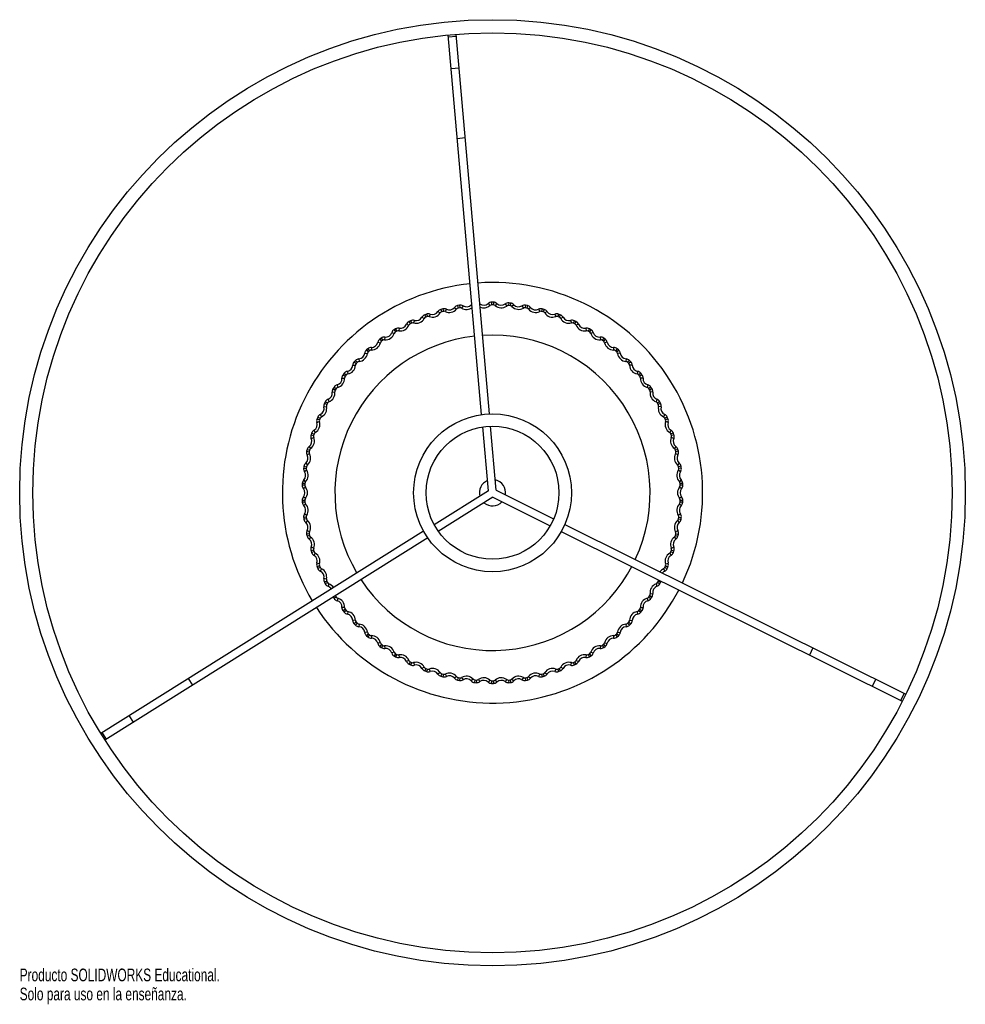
# Paper-space layout '_Superior' of a CAD drawing. Header units: millimetres. Extents: x -194 to 166, y -395 to -20.
import ezdxf

# ---------------------------------------------------------------- set-up
doc = ezdxf.new("R2010")
doc.units = ezdxf.units.MM
doc.styles.add('SLDTEXTSTYLE0', font='TXT', dxfattribs={"width": 0.7})

psp = doc.layouts.new('_Superior')

# ---------------------------------------------------------------- linework, layer by layer
at = {"color": 7, "linetype": 'Continuous', "lineweight": 25}
for p, q in [((-17.89, -170.25), (-30.62, -25.81)), ((-14.9, -169.98), (-27.63, -25.55)), ((-30.56, -26.52), (-27.57, -26.26)), ((-29.5, -38.55), (-26.51, -38.29)), ((-27.16, -65.14), (-24.17, -64.88)), ((-34.52, -131.04), (-33.68, -131.58)), ((-32.73, -130.02), (-33.38, -130.2)), ((-33.38, -130.2), (-33.11, -131.17)), ((-32.46, -130.99), (-33.11, -131.17)), ((-32.73, -130.02), (-32.46, -130.99)), ((-31.32, -130.16), (-31.76, -131.06)), ((-28.25, -129.46), (-27.46, -130.08)), ((-26.38, -128.61), (-27.04, -128.73)), ((-27.04, -128.73), (-26.86, -129.71)), ((-26.2, -129.59), (-26.86, -129.71)), ((-26.38, -128.61), (-26.2, -129.59)), ((-24.99, -128.87), (-25.51, -129.72)), ((-15.42, -128.01), (-14.76, -128.75)), ((-14.1, -127.5), (-14.1, -128.5)), ((-13.43, -127.5), (-14.1, -127.5)), ((-13.43, -128.5), (-14.1, -128.5)), ((-13.43, -127.5), (-13.43, -128.5)), ((-12.11, -128.01), (-12.77, -128.75)), ((-8.96, -128.15), (-8.37, -128.95)), ((-7.6, -127.76), (-7.69, -128.76)), ((-7.02, -128.82), (-7.69, -128.76)), ((-6.93, -127.82), (-7.6, -127.76)), ((-6.93, -127.82), (-7.02, -128.82)), ((-5.66, -128.44), (-6.39, -129.13)), ((-2.54, -128.87), (-2.02, -129.72)), ((-1.15, -128.61), (-1.33, -129.59)), ((-0.67, -129.71), (-1.33, -129.59)), ((-0.49, -128.73), (-1.15, -128.61)), ((-0.49, -128.73), (-0.67, -129.71)), ((0.72, -129.46), (-0.07, -130.08)), ((3.79, -130.16), (4.23, -131.06)), ((5.2, -130.02), (4.93, -130.99)), ((5.58, -131.17), (4.93, -130.99)), ((5.85, -130.2), (5.2, -130.02)), ((5.85, -130.2), (5.58, -131.17)), ((6.99, -131.04), (6.15, -131.58)), ((-44.92, -134.53), (-45.53, -134.83)), ((-45.53, -134.83), (-45.09, -135.73)), ((-44.92, -134.53), (-44.49, -135.44)), ((-43.51, -134.42), (-43.78, -135.38)), ((-40.61, -133.18), (-39.73, -133.65)), ((-38.92, -132), (-39.56, -132.24)), ((-39.56, -132.24), (-39.2, -133.18)), ((-38.57, -132.94), (-39.2, -133.18)), ((-38.92, -132), (-38.57, -132.94)), ((-37.51, -132.01), (-37.87, -132.95)), ((9.98, -132.01), (10.34, -132.95)), ((11.39, -132), (11.05, -132.94)), ((11.67, -133.18), (11.05, -132.94)), ((12.03, -132.24), (11.39, -132)), ((12.03, -132.24), (11.67, -133.18)), ((13.08, -133.18), (12.2, -133.65)), ((15.98, -134.42), (16.25, -135.38)), ((17.39, -134.53), (16.96, -135.44)), ((18, -134.83), (17.39, -134.53)), ((18, -134.83), (17.56, -135.73)), ((-50.66, -137.59), (-51.24, -137.94)), ((-51.24, -137.94), (-50.72, -138.79)), ((-50.15, -138.45), (-50.72, -138.79)), ((-50.66, -137.59), (-50.15, -138.45)), ((-49.27, -137.35), (-49.45, -138.33)), ((-46.5, -135.85), (-45.57, -136.24)), ((-44.49, -135.44), (-45.09, -135.73)), ((17.56, -135.73), (16.96, -135.44)), ((18.97, -135.85), (18.04, -136.24)), ((21.74, -137.35), (21.93, -138.33)), ((23.13, -137.59), (22.62, -138.45)), ((23.19, -138.79), (22.62, -138.45)), ((23.71, -137.94), (23.13, -137.59)), ((23.71, -137.94), (23.19, -138.79)), ((-56.1, -141.15), (-56.65, -141.55)), ((-56.65, -141.55), (-56.06, -142.35)), ((-56.1, -141.15), (-55.52, -141.96)), ((-55.52, -141.96), (-56.06, -142.35)), ((-54.74, -140.78), (-54.84, -141.78)), ((-52.11, -139.05), (-51.16, -139.35)), ((24.58, -139.05), (23.63, -139.35)), ((27.21, -140.78), (27.31, -141.78)), ((28.58, -141.15), (27.99, -141.96)), ((28.53, -142.35), (27.99, -141.96)), ((29.12, -141.55), (28.53, -142.35)), ((29.12, -141.55), (28.58, -141.15)), ((-61.21, -145.18), (-61.72, -145.63)), ((-61.72, -145.63), (-61.06, -146.38)), ((-61.21, -145.18), (-60.55, -145.94)), ((-60.55, -145.94), (-61.06, -146.38)), ((-59.88, -144.69), (-59.89, -145.69)), ((-57.42, -142.73), (-56.45, -142.94)), ((29.89, -142.73), (28.92, -142.94)), ((32.36, -144.69), (32.36, -145.69)), ((33.68, -145.18), (33.03, -145.94)), ((33.53, -146.38), (33.03, -145.94)), ((34.19, -145.63), (33.53, -146.38)), ((34.19, -145.63), (33.68, -145.18)), ((-65.93, -149.65), (-66.4, -150.14)), ((-65.93, -149.65), (-65.21, -150.35)), ((-64.66, -149.05), (-64.57, -150.05)), ((-62.38, -146.87), (-61.39, -147)), ((34.85, -146.87), (33.86, -147)), ((37.13, -149.05), (37.05, -150.05)), ((38.4, -149.65), (37.68, -150.35)), ((38.87, -150.14), (38.4, -149.65)), ((-66.95, -151.45), (-65.95, -151.48)), ((-66.4, -150.14), (-65.67, -150.83)), ((-65.21, -150.35), (-65.67, -150.83)), ((38.15, -150.83), (37.68, -150.35)), ((38.87, -150.14), (38.15, -150.83)), ((39.42, -151.45), (38.42, -151.48)), ((-71.09, -156.41), (-70.09, -156.36)), ((-70.24, -154.53), (-70.66, -155.06)), ((-70.66, -155.06), (-69.87, -155.68)), ((-70.24, -154.53), (-69.46, -155.16)), ((-69.46, -155.16), (-69.87, -155.68)), ((-69.02, -153.82), (-68.85, -154.8)), ((41.49, -153.82), (41.32, -154.8)), ((42.71, -154.53), (41.93, -155.16)), ((42.34, -155.68), (41.93, -155.16)), ((43.13, -155.06), (42.34, -155.68)), ((43.56, -156.41), (42.56, -156.36)), ((43.13, -155.06), (42.71, -154.53)), ((-74.08, -159.78), (-74.46, -160.34)), ((-74.46, -160.34), (-73.62, -160.89)), ((-74.08, -159.78), (-73.25, -160.33)), ((-73.25, -160.33), (-73.62, -160.89)), ((-72.94, -158.95), (-72.68, -159.92)), ((45.41, -158.95), (45.15, -159.92)), ((46.55, -159.78), (45.72, -160.33)), ((46.09, -160.89), (45.72, -160.33)), ((46.93, -160.34), (46.09, -160.89)), ((46.93, -160.34), (46.55, -159.78)), ((-76.38, -164.42), (-76.03, -165.36)), ((-74.76, -161.72), (-73.77, -161.58)), ((47.23, -161.72), (46.24, -161.58)), ((48.85, -164.42), (48.5, -165.36)), ((-77.95, -167.34), (-76.98, -167.11)), ((-77.45, -165.35), (-77.77, -165.94)), ((-77.77, -165.94), (-76.88, -166.41)), ((-77.45, -165.35), (-76.57, -165.82)), ((-76.57, -165.82), (-76.88, -166.41)), ((49.92, -165.35), (49.04, -165.82)), ((49.36, -166.41), (49.04, -165.82)), ((50.24, -165.94), (49.36, -166.41)), ((50.42, -167.34), (49.45, -167.11)), ((50.24, -165.94), (49.92, -165.35)), ((-80.3, -171.19), (-80.56, -171.82)), ((-80.56, -171.82), (-79.64, -172.21)), ((-80.3, -171.19), (-79.38, -171.59)), ((-79.38, -171.59), (-79.64, -172.21)), ((-79.31, -170.18), (-78.89, -171.08)), ((51.79, -170.18), (51.36, -171.08)), ((52.77, -171.19), (51.85, -171.59)), ((52.11, -172.21), (51.85, -171.59)), ((53.03, -171.82), (52.11, -172.21)), ((53.03, -171.82), (52.77, -171.19)), ((-80.62, -173.23), (-79.67, -172.91)), ((-15.34, -199.22), (-17.48, -174.96)), ((-12.34, -199.03), (-14.49, -174.7)), ((53.09, -173.23), (52.14, -172.91)), ((-82.61, -177.27), (-82.82, -177.92)), ((-82.82, -177.92), (-81.87, -178.22)), ((-82.75, -179.33), (-81.83, -178.93)), ((-82.61, -177.27), (-81.66, -177.59)), ((-81.66, -177.59), (-81.87, -178.22)), ((-81.72, -176.18), (-81.22, -177.04)), ((54.19, -176.18), (53.69, -177.04)), ((55.08, -177.27), (54.13, -177.59)), ((54.34, -178.22), (54.13, -177.59)), ((55.22, -179.33), (54.3, -178.93)), ((55.29, -177.92), (54.34, -178.22)), ((55.29, -177.92), (55.08, -177.27)), ((-84.37, -183.54), (-84.52, -184.2)), ((-84.37, -183.54), (-83.4, -183.76)), ((-83.59, -182.36), (-83, -183.18)), ((56.06, -182.36), (55.48, -183.18)), ((56.84, -183.54), (55.87, -183.76)), ((56.99, -184.2), (56.84, -183.54)), ((-84.52, -184.2), (-83.55, -184.42)), ((-84.32, -185.6), (-83.45, -185.11)), ((-83.4, -183.76), (-83.55, -184.42)), ((56.02, -184.42), (55.87, -183.76)), ((56.79, -185.6), (55.92, -185.11)), ((56.99, -184.2), (56.02, -184.42)), ((-85.56, -189.93), (-85.65, -190.6)), ((-85.65, -190.6), (-84.66, -190.73)), ((-85.56, -189.93), (-84.57, -190.07)), ((-84.89, -188.69), (-84.23, -189.45)), ((-84.57, -190.07), (-84.66, -190.73)), ((57.36, -188.69), (56.7, -189.45)), ((58.03, -189.93), (57.04, -190.07)), ((57.13, -190.73), (57.04, -190.07)), ((58.12, -190.6), (57.13, -190.73)), ((58.12, -190.6), (58.03, -189.93)), ((-84.5, -191.42), (-85.33, -191.98)), ((57.8, -191.98), (56.97, -191.42)), ((-86.18, -196.41), (-86.21, -197.09)), ((-85.21, -197.13), (-86.21, -197.09)), ((-85.18, -196.46), (-86.18, -196.41)), ((-84.98, -197.8), (-85.76, -198.43)), ((-84.9, -195.81), (-85.61, -195.11)), ((-85.18, -196.46), (-85.21, -197.13)), ((58.08, -195.11), (57.37, -195.81)), ((58.23, -198.43), (57.46, -197.8)), ((58.65, -196.41), (57.65, -196.46)), ((57.68, -197.13), (57.65, -196.46)), ((58.68, -197.09), (57.68, -197.13)), ((58.68, -197.09), (58.65, -196.41)), ((-84.98, -202.2), (-85.76, -201.57)), ((-15.34, -199.22), (-35.98, -212.13)), ((-13.68, -201.72), (-34.39, -214.67)), ((-13.68, -201.72), (8.19, -212.6)), ((-12.34, -199.03), (9.52, -209.92)), ((58.23, -201.57), (57.46, -202.2)), ((-85.21, -202.87), (-86.21, -202.91)), ((-86.21, -202.91), (-86.18, -203.59)), ((-85.18, -203.54), (-86.18, -203.59)), ((-84.9, -204.19), (-85.61, -204.89)), ((-85.21, -202.87), (-85.18, -203.54)), ((58.08, -204.89), (57.37, -204.19)), ((57.65, -203.54), (57.68, -202.87)), ((58.65, -203.59), (57.65, -203.54)), ((58.68, -202.91), (57.68, -202.87)), ((58.65, -203.59), (58.68, -202.91)), ((-84.66, -209.27), (-85.65, -209.4)), ((-85.65, -209.4), (-85.56, -210.07)), ((-84.5, -208.58), (-85.33, -208.02)), ((-84.66, -209.27), (-84.57, -209.93)), ((57.8, -208.02), (56.97, -208.58)), ((57.04, -209.93), (57.13, -209.27)), ((57.13, -209.27), (58.12, -209.4)), ((58.03, -210.07), (58.12, -209.4)), ((-84.57, -209.93), (-85.56, -210.07)), ((-84.23, -210.55), (-84.89, -211.31)), ((13.76, -212.03), (143.56, -276.64)), ((56.7, -210.55), (57.36, -211.31)), ((57.04, -209.93), (58.03, -210.07)), ((-39.99, -214.64), (-162.9, -291.56)), ((-38.4, -217.19), (-161.31, -294.1)), ((-83.55, -215.58), (-84.52, -215.8)), ((-84.52, -215.8), (-84.37, -216.46)), ((-83.4, -216.24), (-84.37, -216.46)), ((-83.45, -214.89), (-84.32, -214.4)), ((-83, -216.82), (-83.59, -217.64)), ((-83.55, -215.58), (-83.4, -216.24)), ((12.42, -214.71), (142.22, -279.33)), ((55.48, -216.82), (56.06, -217.64)), ((55.87, -216.24), (56.02, -215.58)), ((55.87, -216.24), (56.84, -216.46)), ((55.92, -214.89), (56.79, -214.4)), ((56.02, -215.58), (56.99, -215.8)), ((56.84, -216.46), (56.99, -215.8)), ((-81.83, -221.07), (-82.75, -220.67)), ((54.3, -221.07), (55.22, -220.67)), ((-81.87, -221.78), (-82.82, -222.08)), ((-82.82, -222.08), (-82.61, -222.73)), ((-81.66, -222.41), (-82.61, -222.73)), ((-81.87, -221.78), (-81.66, -222.41)), ((-81.22, -222.96), (-81.72, -223.82)), ((53.69, -222.96), (54.19, -223.82)), ((54.13, -222.41), (54.34, -221.78)), ((54.13, -222.41), (55.08, -222.73)), ((54.34, -221.78), (55.29, -222.08)), ((55.08, -222.73), (55.29, -222.08)), ((-79.67, -227.09), (-80.62, -226.77)), ((-79.64, -227.79), (-80.56, -228.18)), ((-80.56, -228.18), (-80.3, -228.81)), ((-79.38, -228.41), (-80.3, -228.81)), ((-79.64, -227.79), (-79.38, -228.41)), ((37.64, -230.94), (39.26, -228.07)), ((51.85, -228.41), (52.11, -227.79)), ((51.85, -228.41), (52.77, -228.81)), ((52.11, -227.79), (53.03, -228.18)), ((52.14, -227.09), (53.09, -226.77)), ((52.77, -228.81), (53.03, -228.18)), ((-78.89, -228.92), (-79.31, -229.82)), ((51.36, -228.92), (51.79, -229.82)), ((-76.98, -232.89), (-77.95, -232.66)), ((-76.88, -233.59), (-77.77, -234.06)), ((-77.77, -234.06), (-77.45, -234.65)), ((-76.57, -234.18), (-77.45, -234.65)), ((-76.88, -233.59), (-76.57, -234.18)), ((-76.03, -234.64), (-76.38, -235.58)), ((48.5, -234.64), (48.85, -235.58)), ((49.04, -234.18), (49.36, -233.59)), ((49.04, -234.18), (49.92, -234.65)), ((49.36, -233.59), (50.24, -234.06)), ((49.92, -234.65), (50.24, -234.06)), ((-74.46, -239.66), (-74.08, -240.22)), ((-73.25, -239.67), (-74.08, -240.22)), ((-73.62, -239.11), (-73.25, -239.67)), ((45.72, -239.67), (46.09, -239.11)), ((45.72, -239.67), (46.55, -240.22)), ((46.09, -239.11), (46.93, -239.66)), ((46.24, -238.42), (47.23, -238.28)), ((46.55, -240.22), (46.93, -239.66)), ((54.78, -241.25), (57.17, -236.99)), ((-72.68, -240.08), (-72.94, -241.05)), ((45.15, -240.08), (45.41, -241.05)), ((-70.09, -243.64), (-71.09, -243.59)), ((-69.87, -244.32), (-70.66, -244.94)), ((-70.66, -244.94), (-70.24, -245.47)), ((-69.46, -244.84), (-70.24, -245.47)), ((-69.87, -244.32), (-69.46, -244.84)), ((-68.85, -245.2), (-69.02, -246.18)), ((41.32, -245.2), (41.49, -246.18)), ((41.93, -244.84), (42.34, -244.32)), ((41.93, -244.84), (42.71, -245.47)), ((42.34, -244.32), (43.13, -244.94)), ((42.56, -243.64), (43.56, -243.59)), ((42.71, -245.47), (43.13, -244.94)), ((-65.95, -248.52), (-66.95, -248.55)), ((-65.67, -249.17), (-66.4, -249.86)), ((-66.4, -249.86), (-65.93, -250.35)), ((-65.21, -249.65), (-65.93, -250.35)), ((-65.67, -249.17), (-65.21, -249.65)), ((-64.57, -249.95), (-64.66, -250.95)), ((37.05, -249.95), (37.13, -250.95)), ((37.68, -249.65), (38.15, -249.17)), ((37.68, -249.65), (38.4, -250.35)), ((38.15, -249.17), (38.87, -249.86)), ((38.4, -250.35), (38.87, -249.86)), ((38.42, -248.52), (39.42, -248.55)), ((-61.39, -253), (-62.38, -253.13)), ((-61.06, -253.62), (-61.72, -254.37)), ((-61.72, -254.37), (-61.21, -254.82)), ((-60.55, -254.06), (-61.21, -254.82)), ((-61.06, -253.62), (-60.55, -254.06)), ((-59.89, -254.31), (-59.88, -255.31)), ((32.36, -254.31), (32.36, -255.31)), ((33.03, -254.06), (33.53, -253.62)), ((33.03, -254.06), (33.68, -254.82)), ((33.53, -253.62), (34.19, -254.37)), ((33.68, -254.82), (34.19, -254.37)), ((33.86, -253), (34.85, -253.13)), ((-56.45, -257.06), (-57.42, -257.27)), ((-56.06, -257.65), (-56.65, -258.45)), ((-56.65, -258.45), (-56.1, -258.85)), ((-55.52, -258.04), (-56.1, -258.85)), ((-56.06, -257.65), (-55.52, -258.04)), ((-54.84, -258.22), (-54.74, -259.22)), ((27.31, -258.22), (27.21, -259.22)), ((27.99, -258.04), (28.53, -257.65)), ((27.99, -258.04), (28.58, -258.85)), ((28.53, -257.65), (29.12, -258.45)), ((28.58, -258.85), (29.12, -258.45)), ((28.92, -257.06), (29.89, -257.27)), ((-51.16, -260.65), (-52.11, -260.95)), ((-50.72, -261.21), (-51.24, -262.06)), ((-51.24, -262.06), (-50.66, -262.41)), ((-50.72, -261.21), (-50.15, -261.55)), ((-50.15, -261.55), (-50.66, -262.41)), ((-49.45, -261.67), (-49.27, -262.65)), ((21.93, -261.67), (21.74, -262.65)), ((22.62, -261.55), (23.19, -261.21)), ((22.62, -261.55), (23.13, -262.41)), ((23.13, -262.41), (23.71, -262.06)), ((23.19, -261.21), (23.71, -262.06)), ((23.63, -260.65), (24.58, -260.95)), ((108.22, -259.05), (106.88, -261.73)), ((-45.57, -263.76), (-46.5, -264.15)), ((-45.09, -264.27), (-45.53, -265.17)), ((-45.53, -265.17), (-44.92, -265.47)), ((-45.09, -264.27), (-44.49, -264.56)), ((-44.49, -264.56), (-44.92, -265.47)), ((-43.78, -264.62), (-43.51, -265.58)), ((16.25, -264.62), (15.98, -265.58)), ((16.96, -264.56), (17.56, -264.27)), ((16.96, -264.56), (17.39, -265.47)), ((17.39, -265.47), (18, -265.17)), ((17.56, -264.27), (18, -265.17)), ((18.04, -263.76), (18.97, -264.15)), ((-39.73, -266.35), (-40.61, -266.82)), ((-39.2, -266.82), (-39.56, -267.76)), ((-39.56, -267.76), (-38.92, -268)), ((-39.2, -266.82), (-38.57, -267.06)), ((-38.57, -267.06), (-38.92, -268)), ((-37.87, -267.05), (-37.51, -267.99)), ((-33.68, -268.42), (-34.52, -268.96)), ((-33.11, -268.83), (-33.38, -269.8)), ((-33.11, -268.83), (-32.46, -269.01)), ((-32.46, -269.01), (-32.73, -269.98)), ((-31.76, -268.94), (-31.32, -269.84)), ((4.23, -268.94), (3.79, -269.84)), ((4.93, -269.01), (5.58, -268.83)), ((4.93, -269.01), (5.2, -269.98)), ((5.58, -268.83), (5.85, -269.8)), ((6.15, -268.42), (6.99, -268.96)), ((10.34, -267.05), (9.98, -267.99)), ((11.05, -267.06), (11.67, -266.82)), ((11.05, -267.06), (11.39, -268)), ((11.39, -268), (12.03, -267.76)), ((11.67, -266.82), (12.03, -267.76)), ((12.2, -266.35), (13.08, -266.82)), ((-127.85, -273.16), (-129.44, -270.61)), ((-33.38, -269.8), (-32.73, -269.98)), ((-27.46, -269.92), (-28.25, -270.54)), ((-26.86, -270.29), (-27.04, -271.27)), ((-27.04, -271.27), (-26.38, -271.39)), ((-26.86, -270.29), (-26.2, -270.41)), ((-26.2, -270.41), (-26.38, -271.39)), ((-25.51, -270.28), (-24.99, -271.13)), ((-21.14, -270.87), (-21.87, -271.56)), ((-20.51, -271.18), (-20.6, -272.18)), ((-20.6, -272.18), (-19.93, -272.24)), ((-20.51, -271.18), (-19.84, -271.24)), ((-19.84, -271.24), (-19.93, -272.24)), ((-19.16, -271.05), (-18.57, -271.85)), ((-14.76, -271.25), (-15.42, -271.99)), ((-14.1, -271.5), (-14.1, -272.5)), ((-14.1, -271.5), (-13.43, -271.5)), ((-14.1, -272.5), (-13.43, -272.5)), ((-13.43, -271.5), (-13.43, -272.5)), ((-12.77, -271.25), (-12.11, -271.99)), ((-8.37, -271.05), (-8.96, -271.85)), ((-7.69, -271.24), (-7.02, -271.18)), ((-7.69, -271.24), (-7.6, -272.24)), ((-7.6, -272.24), (-6.93, -272.18)), ((-7.02, -271.18), (-6.93, -272.18)), ((-6.39, -270.87), (-5.66, -271.56)), ((-2.02, -270.28), (-2.54, -271.13)), ((-1.33, -270.41), (-0.67, -270.29)), ((-1.33, -270.41), (-1.15, -271.39)), ((-1.15, -271.39), (-0.49, -271.27)), ((-0.67, -270.29), (-0.49, -271.27)), ((-0.07, -269.92), (0.72, -270.54)), ((5.2, -269.98), (5.85, -269.8)), ((132.12, -270.94), (130.78, -273.63)), ((142.93, -276.32), (141.59, -279.01)), ((-150.48, -287.32), (-152.07, -284.77)), ((-160.71, -293.72), (-162.3, -291.18))]:
    psp.add_line(p, q, dxfattribs=at)
at = {"color": 8, "linetype": 'Continuous', "lineweight": 25}
for p, q in [((-21.87, -128.44), (-21.55, -128.74)), ((-18.57, -128.15), (-18.59, -128.18))]:
    psp.add_line(p, q, dxfattribs=at)
at = {"color": 7, "linetype": 'Continuous', "lineweight": 25}
for radius in [180, 175, 30.04, 25.31]:
    psp.add_circle((-13.76, -200), radius, dxfattribs=at)
for centre, radius, start, end in [((-13.76, -200), 80, 96.1107, 210.962), ((-13.76, -200), 80, 334.6107, 93.962), ((-36.61, -129.68), 2.5, 248.9743, 327.0257), ((-32.84, -132.13), 2, 105.6966, 147.0257), ((-32.2, -131.95), 2, 63.8314, 105.1606), ((-32.2, -131.95), 1, 63.8314, 105.1606), ((-30.22, -127.91), 3.5, 243.8314, 321.8829), ((-30.22, -127.91), 2.5, 243.8314, 321.8829), ((-26.68, -130.69), 2, 100.5537, 141.8829), ((-26.68, -130.69), 1, 100.5537, 141.8829), ((-26.03, -130.57), 2, 58.6886, 100.0177), ((-26.03, -130.57), 1, 58.6886, 100.0177), ((-23.69, -126.73), 2.5, 238.6886, 316.74), ((-20.41, -129.81), 2, 126.3414, 136.74), ((-17.08, -126.14), 2.5, 233.5457, 311.5972), ((-14.09, -129.5), 2, 90.268, 131.5972), ((-14.09, -129.5), 1, 90.268, 131.5972), ((-13.43, -129.5), 2, 48.4028, 89.732), ((-13.43, -129.5), 1, 48.4028, 89.732), ((-10.45, -126.14), 3.5, 228.4028, 306.4543), ((-10.45, -126.14), 2.5, 228.4028, 306.4543), ((-7.77, -129.76), 2, 85.1251, 126.4543), ((-7.77, -129.76), 1, 85.1251, 126.4543), ((-7.12, -129.81), 1, 43.26, 84.5891), ((-7.12, -129.81), 2, 43.26, 84.5891), ((-3.84, -126.73), 3.5, 223.26, 301.3114), ((-3.84, -126.73), 2.5, 223.26, 301.3114), ((-1.5, -130.57), 2, 79.9823, 121.3114), ((-1.5, -130.57), 1, 79.9823, 121.3114), ((-0.85, -130.69), 1, 38.1171, 79.4463), ((-0.85, -130.69), 2, 38.1171, 79.4463), ((2.69, -127.91), 3.5, 218.1171, 296.1686), ((2.69, -127.91), 2.5, 218.1171, 296.1686), ((4.67, -131.95), 2, 74.8394, 116.1686), ((4.67, -131.95), 1, 74.8394, 116.1686), ((5.31, -132.13), 2, 32.9743, 74.3034), ((9.08, -129.68), 2.5, 212.9743, 291.0257), ((-44.65, -136.63), 2, 115.9823, 157.3114), ((-44.06, -136.34), 2, 74.1171, 115.4463), ((-42.82, -132.01), 3.5, 254.1171, 332.1686), ((-42.82, -132.01), 2.5, 254.1171, 332.1686), ((-38.84, -134.11), 2, 110.8394, 152.1686), ((-38.84, -134.11), 1, 110.8394, 152.1686), ((-38.23, -133.88), 2, 68.9743, 110.3034), ((-38.23, -133.88), 1, 68.9743, 110.3034), ((-36.61, -129.68), 3.5, 248.9743, 327.0257), ((-32.84, -132.13), 1, 105.6966, 147.0257), ((5.31, -132.13), 1, 32.9743, 74.3034), ((9.08, -129.68), 3.5, 212.9743, 291.0257), ((10.7, -133.88), 2, 69.6966, 111.0257), ((10.7, -133.88), 1, 69.6966, 111.0257), ((11.32, -134.11), 1, 27.8314, 69.1606), ((11.32, -134.11), 2, 27.8314, 69.1606), ((15.3, -132.01), 3.5, 207.8314, 285.8829), ((15.3, -132.01), 2.5, 207.8314, 285.8829), ((16.53, -136.34), 2, 64.5537, 105.8829), ((17.12, -136.63), 2, 22.6886, 64.0177), ((-50.21, -139.65), 2, 121.1251, 162.4543), ((-49.64, -139.31), 2, 79.26, 120.5891), ((-49.64, -139.31), 1, 79.26, 120.5891), ((-48.8, -134.89), 3.5, 259.26, 337.3114), ((-48.8, -134.89), 2.5, 259.26, 337.3114), ((-44.65, -136.63), 1, 115.9823, 157.3114), ((-44.06, -136.34), 1, 74.1171, 115.4463), ((16.53, -136.34), 1, 64.5537, 105.8829), ((17.12, -136.63), 1, 22.6886, 64.0177), ((21.27, -134.89), 3.5, 202.6886, 280.74), ((21.27, -134.89), 2.5, 202.6886, 280.74), ((22.11, -139.31), 2, 59.4109, 100.74), ((22.11, -139.31), 1, 59.4109, 100.74), ((22.68, -139.65), 2, 17.5457, 58.8749), ((-13.76, -200), 60, 96.4689, 210.6038), ((-55.47, -143.16), 2, 126.268, 167.5972), ((-55.47, -143.16), 1, 126.268, 167.5972), ((-54.94, -142.77), 2, 84.4028, 125.732), ((-54.94, -142.77), 1, 84.4028, 125.732), ((-54.5, -138.29), 3.5, 264.4028, 342.4543), ((-54.5, -138.29), 2.5, 264.4028, 342.4543), ((-50.21, -139.65), 1, 121.1251, 162.4543), ((-13.76, -200), 60, 334.9689, 93.6038), ((22.68, -139.65), 1, 17.5457, 58.8749), ((26.97, -138.29), 3.5, 197.5457, 275.5972), ((26.97, -138.29), 2.5, 197.5457, 275.5972), ((27.41, -142.77), 2, 54.268, 95.5972), ((27.41, -142.77), 1, 54.268, 95.5972), ((27.94, -143.16), 1, 12.4028, 53.732), ((27.94, -143.16), 2, 12.4028, 53.732), ((-60.4, -147.13), 2, 131.4109, 172.74), ((-59.9, -146.69), 2, 89.5457, 130.8749), ((-59.9, -146.69), 1, 89.5457, 130.8749), ((-59.86, -142.19), 3.5, 269.5457, 347.5972), ((-59.86, -142.19), 2.5, 269.5457, 347.5972), ((32.34, -142.19), 3.5, 192.4028, 270.4543), ((32.34, -142.19), 2.5, 192.4028, 270.4543), ((32.37, -146.69), 2, 49.1251, 90.4543), ((32.37, -146.69), 1, 49.1251, 90.4543), ((32.87, -147.13), 2, 7.26, 48.5891), ((-64.49, -151.04), 2, 94.6886, 136.0177), ((-64.86, -146.56), 2.5, 274.6886, 352.74), ((-64.86, -146.56), 3.5, 274.6886, 352.74), ((-60.4, -147.13), 1, 131.4109, 172.74), ((32.87, -147.13), 1, 7.26, 48.5891), ((37.33, -146.56), 3.5, 187.26, 265.3114), ((37.33, -146.56), 2.5, 187.26, 265.3114), ((36.96, -151.04), 2, 43.9823, 85.3114), ((-69.45, -151.35), 2.5, 279.8314, 357.8829), ((-69.45, -151.35), 3.5, 279.8314, 357.8829), ((-64.95, -151.52), 2, 136.5537, 177.8829), ((-64.95, -151.52), 1, 136.5537, 177.8829), ((-64.49, -151.04), 1, 94.6886, 136.0177), ((36.96, -151.04), 1, 43.9823, 85.3114), ((37.42, -151.52), 1, 2.1171, 43.4463), ((41.92, -151.35), 3.5, 182.1171, 260.1686), ((37.42, -151.52), 2, 2.1171, 43.4463), ((41.92, -151.35), 2.5, 182.1171, 260.1686), ((-73.58, -156.54), 2.5, 284.9743, 3.0257), ((-73.58, -156.54), 3.5, 284.9743, 3.0257), ((-69.09, -156.3), 2, 141.6966, 183.0257), ((-68.68, -155.79), 2, 99.8314, 141.1606), ((-69.09, -156.3), 1, 141.6966, 183.0257), ((-68.68, -155.79), 1, 99.8314, 141.1606), ((41.15, -155.79), 1, 38.8394, 80.1686), ((41.15, -155.79), 2, 38.8394, 80.1686), ((41.56, -156.3), 1, 356.9743, 38.3034), ((46.05, -156.54), 3.5, 176.9743, 255.0257), ((41.56, -156.3), 2, 356.9743, 38.3034), ((46.05, -156.54), 2.5, 176.9743, 255.0257), ((-72.78, -161.44), 2, 146.8394, 188.1686), ((-72.42, -160.89), 2, 104.9743, 146.3034), ((-72.78, -161.44), 1, 146.8394, 188.1686), ((-72.42, -160.89), 1, 104.9743, 146.3034), ((44.89, -160.89), 1, 33.6966, 75.0257), ((44.89, -160.89), 2, 33.6966, 75.0257), ((45.25, -161.44), 1, 351.8314, 33.1606), ((45.25, -161.44), 2, 351.8314, 33.1606), ((-75.69, -166.3), 2, 110.1171, 151.4463), ((-77.24, -162.08), 2.5, 290.1171, 8.1686), ((-77.24, -162.08), 3.5, 290.1171, 8.1686), ((49.71, -162.08), 3.5, 171.8314, 249.8829), ((49.71, -162.08), 2.5, 171.8314, 249.8829), ((48.16, -166.3), 2, 28.5537, 69.8829), ((-80.38, -167.92), 2.5, 295.26, 13.3114), ((-80.38, -167.92), 3.5, 295.26, 13.3114), ((-76, -166.88), 2, 151.9823, 193.3114), ((-76, -166.88), 1, 151.9823, 193.3114), ((-75.69, -166.3), 1, 110.1171, 151.4463), ((48.16, -166.3), 1, 28.5537, 69.8829), ((52.85, -167.92), 3.5, 166.6886, 244.74), ((48.47, -166.88), 1, 346.6886, 28.0177), ((48.47, -166.88), 2, 346.6886, 28.0177), ((52.85, -167.92), 2.5, 166.6886, 244.74), ((-78.72, -172.6), 2, 157.1251, 198.4543), ((-78.46, -171.99), 2, 115.26, 156.5891), ((-78.72, -172.6), 1, 157.1251, 198.4543), ((-78.46, -171.99), 1, 115.26, 156.5891), ((50.93, -171.99), 1, 23.4109, 64.74), ((50.93, -171.99), 2, 23.4109, 64.74), ((51.19, -172.6), 1, 341.5457, 22.8749), ((51.19, -172.6), 2, 341.5457, 22.8749), ((-82.99, -174.02), 2.5, 300.4028, 18.4543), ((-82.99, -174.02), 3.5, 300.4028, 18.4543), ((55.46, -174.02), 3.5, 161.5457, 239.5972), ((55.46, -174.02), 2.5, 161.5457, 239.5972), ((-85.04, -180.33), 2.5, 305.5457, 23.5972), ((-85.04, -180.33), 3.5, 305.5457, 23.5972), ((-80.92, -178.53), 2, 162.268, 203.5972), ((-80.71, -177.9), 2, 120.4028, 161.732), ((-80.92, -178.53), 1, 162.268, 203.5972), ((-80.71, -177.9), 1, 120.4028, 161.732), ((53.18, -177.9), 1, 18.268, 59.5972), ((57.51, -180.33), 3.5, 156.4028, 234.4543), ((53.18, -177.9), 2, 18.268, 59.5972), ((53.39, -178.53), 1, 336.4028, 17.732), ((57.51, -180.33), 2.5, 156.4028, 234.4543), ((53.39, -178.53), 2, 336.4028, 17.732), ((-82.42, -183.99), 2, 125.5457, 166.8749), ((-82.42, -183.99), 1, 125.5457, 166.8749), ((54.89, -183.99), 1, 13.1251, 54.4543), ((54.89, -183.99), 2, 13.1251, 54.4543), ((-86.52, -186.8), 2.5, 310.6886, 28.74), ((-82.57, -184.63), 2, 167.4109, 208.74), ((-86.52, -186.8), 3.5, 310.6886, 28.74), ((-82.57, -184.63), 1, 167.4109, 208.74), ((58.99, -186.8), 3.5, 151.26, 229.3114), ((55.04, -184.63), 1, 331.26, 12.5891), ((58.99, -186.8), 2.5, 151.26, 229.3114), ((55.04, -184.63), 2, 331.26, 12.5891), ((-83.67, -190.86), 2, 172.5537, 213.8829), ((-83.58, -190.21), 2, 130.6886, 172.0177), ((-83.67, -190.86), 1, 172.5537, 213.8829), ((-83.58, -190.21), 1, 130.6886, 172.0177), ((56.05, -190.21), 1, 7.9823, 49.3114), ((56.14, -190.86), 1, 326.1171, 7.4463), ((56.05, -190.21), 2, 7.9823, 49.3114), ((56.14, -190.86), 2, 326.1171, 7.4463), ((-87.41, -193.37), 2.5, 315.8314, 33.8829), ((-87.41, -193.37), 3.5, 315.8314, 33.8829), ((59.88, -193.37), 3.5, 146.1171, 224.1686), ((59.88, -193.37), 2.5, 146.1171, 224.1686), ((-84.21, -197.17), 2, 177.6966, 219.0257), ((-84.18, -196.51), 2, 135.8314, 177.1606), ((-87.7, -200), 2.5, 320.9743, 39.0257), ((-84.21, -197.17), 1, 177.6966, 219.0257), ((-84.18, -196.51), 1, 135.8314, 177.1606), ((-87.7, -200), 3.5, 320.9743, 39.0257), ((-13.76, -200), 5, 112.494, 194.5787), ((-13.76, -200), 5, 350.994, 77.5787), ((60.17, -200), 3.5, 140.9743, 219.0257), ((56.65, -196.51), 1, 2.8394, 44.1686), ((56.68, -197.17), 1, 320.9743, 2.3034), ((60.17, -200), 2.5, 140.9743, 219.0257), ((56.65, -196.51), 2, 2.8394, 44.1686), ((56.68, -197.17), 2, 320.9743, 2.3034), ((-84.21, -202.83), 2, 140.9743, 182.3034), ((-84.21, -202.83), 1, 140.9743, 182.3034), ((56.68, -202.83), 1, 357.6966, 39.0257), ((56.68, -202.83), 2, 357.6966, 39.0257), ((-84.18, -203.49), 2, 182.8394, 224.1686), ((-87.41, -206.63), 2.5, 326.1171, 44.1686), ((-84.18, -203.49), 1, 182.8394, 224.1686), ((-87.41, -206.63), 3.5, 326.1171, 44.1686), ((-13.76, -200), 5, 229.494, 316.0787), ((59.88, -206.63), 3.5, 135.8314, 213.8829), ((56.65, -203.49), 1, 315.8314, 357.1606), ((59.88, -206.63), 2.5, 135.8314, 213.8829), ((56.65, -203.49), 2, 315.8314, 357.1606), ((-83.67, -209.14), 2, 146.1171, 187.4463), ((-83.67, -209.14), 1, 146.1171, 187.4463), ((56.14, -209.14), 1, 352.5537, 33.8829), ((56.14, -209.14), 2, 352.5537, 33.8829), ((-83.58, -209.79), 2, 187.9823, 229.3114), ((-86.52, -213.2), 2.5, 331.26, 49.3114), ((-83.58, -209.79), 1, 187.9823, 229.3114), ((-86.52, -213.2), 3.5, 331.26, 49.3114), ((58.99, -213.2), 3.5, 130.6886, 208.74), ((58.99, -213.2), 2.5, 130.6886, 208.74), ((56.05, -209.79), 1, 310.6886, 352.0177), ((56.05, -209.79), 2, 310.6886, 352.0177), ((-82.57, -215.37), 2, 151.26, 192.5891), ((-82.42, -216.01), 2, 193.1251, 234.4543), ((-82.57, -215.37), 1, 151.26, 192.5891), ((-82.42, -216.01), 1, 193.1251, 234.4543), ((-85.04, -219.67), 3.5, 336.4028, 54.4543), ((57.51, -219.67), 3.5, 125.5457, 203.5972), ((54.89, -216.01), 1, 305.5457, 346.8749), ((55.04, -215.37), 1, 347.4109, 28.74), ((54.89, -216.01), 2, 305.5457, 346.8749), ((55.04, -215.37), 2, 347.4109, 28.74), ((-85.04, -219.67), 2.5, 336.4028, 54.4543), ((-80.92, -221.47), 2, 156.4028, 197.732), ((57.51, -219.67), 2.5, 125.5457, 203.5972), ((53.39, -221.47), 2, 342.268, 23.5972), ((-80.71, -222.1), 2, 198.268, 239.5972), ((-80.92, -221.47), 1, 156.4028, 197.732), ((-82.99, -225.98), 2.5, 341.5457, 59.5972), ((-80.71, -222.1), 1, 198.268, 239.5972), ((-82.99, -225.98), 3.5, 341.5457, 59.5972), ((55.46, -225.98), 3.5, 120.4028, 198.4543), ((55.46, -225.98), 2.5, 120.4028, 198.4543), ((53.18, -222.1), 1, 300.4028, 341.732), ((53.18, -222.1), 2, 300.4028, 341.732), ((53.39, -221.47), 1, 342.268, 23.5972), ((-78.72, -227.4), 2, 161.5457, 202.8749), ((-78.72, -227.4), 1, 161.5457, 202.8749), ((-78.46, -228.01), 1, 203.4109, 244.74), ((50.93, -228.01), 1, 295.26, 336.5891), ((51.19, -227.4), 1, 337.1251, 18.4543), ((51.19, -227.4), 2, 337.1251, 18.4543), ((-78.46, -228.01), 2, 203.4109, 244.74), ((-80.38, -232.08), 2.5, 346.6886, 64.74), ((-80.38, -232.08), 3.5, 346.6886, 64.74), ((-13.76, -200), 60, 213.4689, 328.9607), ((52.85, -232.08), 2.5, 115.26, 141.2267), ((50.93, -228.01), 2, 295.26, 336.5891), ((-76, -233.12), 2, 166.6886, 208.0177), ((-75.69, -233.7), 2, 208.5537, 249.8829), ((-76, -233.12), 1, 166.6886, 208.0177), ((-75.69, -233.7), 1, 208.5537, 249.8829), ((-77.24, -237.92), 2.5, 31.5406, 69.8829), ((49.71, -237.92), 3.5, 110.1171, 188.1686), ((49.71, -237.92), 2.5, 110.1171, 188.1686), ((48.16, -233.7), 1, 290.1171, 331.4463), ((48.16, -233.7), 2, 290.1171, 331.4463), ((48.47, -233.12), 2, 331.9823, 345.4237), ((-72.42, -239.11), 1, 213.6966, 255.0257), ((44.89, -239.11), 1, 284.9743, 326.3034), ((45.25, -238.56), 1, 326.8394, 8.1686), ((45.25, -238.56), 2, 326.8394, 8.1686), ((-13.76, -200), 80, 213.1107, 328.9607), ((-72.42, -239.11), 2, 213.6966, 255.0257), ((-73.58, -243.46), 2.5, 356.9743, 75.0257), ((-73.58, -243.46), 3.5, 356.9743, 75.0257), ((46.05, -243.46), 3.5, 104.9743, 183.0257), ((46.05, -243.46), 2.5, 104.9743, 183.0257), ((44.89, -239.11), 2, 284.9743, 326.3034), ((-69.09, -243.7), 2, 176.9743, 218.3034), ((-68.68, -244.21), 2, 218.8394, 260.1686), ((-69.09, -243.7), 1, 176.9743, 218.3034), ((-68.68, -244.21), 1, 218.8394, 260.1686), ((-69.45, -248.65), 2.5, 2.1171, 80.1686), ((-69.45, -248.65), 3.5, 2.1171, 80.1686), ((41.92, -248.65), 3.5, 99.8314, 177.8829), ((41.92, -248.65), 2.5, 99.8314, 177.8829), ((41.15, -244.21), 1, 279.8314, 321.1606), ((41.15, -244.21), 2, 279.8314, 321.1606), ((41.56, -243.7), 1, 321.6966, 3.0257), ((41.56, -243.7), 2, 321.6966, 3.0257), ((-64.95, -248.48), 2, 182.1171, 223.4463), ((-64.95, -248.48), 1, 182.1171, 223.4463), ((-64.49, -248.96), 2, 223.9823, 265.3114), ((-64.49, -248.96), 1, 223.9823, 265.3114), ((-64.86, -253.44), 2.5, 7.26, 85.3114), ((-64.86, -253.44), 3.5, 7.26, 85.3114), ((37.33, -253.44), 3.5, 94.6886, 172.74), ((37.33, -253.44), 2.5, 94.6886, 172.74), ((36.96, -248.96), 1, 274.6886, 316.0177), ((36.96, -248.96), 2, 274.6886, 316.0177), ((37.42, -248.48), 1, 316.5537, 357.8829), ((37.42, -248.48), 2, 316.5537, 357.8829), ((-60.4, -252.87), 2, 187.26, 228.5891), ((-60.4, -252.87), 1, 187.26, 228.5891), ((-59.9, -253.31), 1, 229.1251, 270.4543), ((-59.86, -257.81), 3.5, 12.4028, 90.4543), ((32.34, -257.81), 3.5, 89.5457, 167.5972), ((32.37, -253.31), 1, 269.5457, 310.8749), ((32.87, -252.87), 1, 311.4109, 352.74), ((32.87, -252.87), 2, 311.4109, 352.74), ((-59.9, -253.31), 2, 229.1251, 270.4543), ((-59.86, -257.81), 2.5, 12.4028, 90.4543), ((-55.47, -256.84), 2, 192.4028, 233.732), ((-55.47, -256.84), 1, 192.4028, 233.732), ((-54.94, -257.23), 1, 234.268, 275.5972), ((-54.5, -261.71), 3.5, 17.5457, 95.5972), ((26.97, -261.71), 3.5, 84.4028, 162.4543), ((27.41, -257.23), 1, 264.4028, 305.732), ((27.94, -256.84), 1, 306.268, 347.5972), ((27.94, -256.84), 2, 306.268, 347.5972), ((32.34, -257.81), 2.5, 89.5457, 167.5972), ((32.37, -253.31), 2, 269.5457, 310.8749), ((-54.94, -257.23), 2, 234.268, 275.5972), ((-54.5, -261.71), 2.5, 17.5457, 95.5972), ((-50.21, -260.35), 2, 197.5457, 238.8749), ((-50.21, -260.35), 1, 197.5457, 238.8749), ((-49.64, -260.69), 1, 239.4109, 280.74), ((-48.8, -265.11), 3.5, 22.6886, 100.74), ((21.27, -265.11), 3.5, 79.26, 157.3114), ((22.11, -260.69), 1, 259.26, 300.5891), ((22.68, -260.35), 1, 301.1251, 342.4543), ((22.68, -260.35), 2, 301.1251, 342.4543), ((26.97, -261.71), 2.5, 84.4028, 162.4543), ((27.41, -257.23), 2, 264.4028, 305.732), ((-49.64, -260.69), 2, 239.4109, 280.74), ((-48.8, -265.11), 2.5, 22.6886, 100.74), ((-44.65, -263.37), 2, 202.6886, 244.0177), ((-44.65, -263.37), 1, 202.6886, 244.0177), ((-44.06, -263.66), 2, 244.5537, 285.8829), ((-44.06, -263.66), 1, 244.5537, 285.8829), ((-42.82, -267.99), 3.5, 27.8314, 105.8829), ((-42.82, -267.99), 2.5, 27.8314, 105.8829), ((15.3, -267.99), 3.5, 74.1171, 152.1686), ((15.3, -267.99), 2.5, 74.1171, 152.1686), ((16.53, -263.66), 2, 254.1171, 295.4463), ((16.53, -263.66), 1, 254.1171, 295.4463), ((17.12, -263.37), 1, 295.9823, 337.3114), ((17.12, -263.37), 2, 295.9823, 337.3114), ((21.27, -265.11), 2.5, 79.26, 157.3114), ((22.11, -260.69), 2, 259.26, 300.5891), ((-38.84, -265.89), 2, 207.8314, 249.1606), ((-38.84, -265.89), 1, 207.8314, 249.1606), ((-38.23, -266.12), 2, 249.6966, 291.0257), ((-38.23, -266.12), 1, 249.6966, 291.0257), ((-36.61, -270.32), 3.5, 32.9743, 111.0257), ((-36.61, -270.32), 2.5, 32.9743, 111.0257), ((-32.84, -267.87), 2, 212.9743, 254.3034), ((-32.84, -267.87), 1, 212.9743, 254.3034), ((-32.2, -268.05), 1, 254.8394, 296.1686), ((-30.22, -272.09), 3.5, 38.1171, 116.1686), ((-30.22, -272.09), 2.5, 38.1171, 116.1686), ((2.69, -272.09), 3.5, 63.8314, 141.8829), ((2.69, -272.09), 2.5, 63.8314, 141.8829), ((4.67, -268.05), 1, 243.8314, 285.1606), ((5.31, -267.87), 1, 285.6966, 327.0257), ((5.31, -267.87), 2, 285.6966, 327.0257), ((9.08, -270.32), 3.5, 68.9743, 147.0257), ((9.08, -270.32), 2.5, 68.9743, 147.0257), ((10.7, -266.12), 2, 248.9743, 290.3034), ((10.7, -266.12), 1, 248.9743, 290.3034), ((11.32, -265.89), 1, 290.8394, 332.1686), ((11.32, -265.89), 2, 290.8394, 332.1686), ((-32.2, -268.05), 2, 254.8394, 296.1686), ((-26.68, -269.31), 2, 218.1171, 259.4463), ((-26.68, -269.31), 1, 218.1171, 259.4463), ((-26.03, -269.43), 2, 259.9823, 301.3114), ((-26.03, -269.43), 1, 259.9823, 301.3114), ((-23.69, -273.27), 3.5, 43.26, 121.3114), ((-23.69, -273.27), 2.5, 43.26, 121.3114), ((-20.41, -270.19), 2, 223.26, 264.5891), ((-20.41, -270.19), 1, 223.26, 264.5891), ((-19.76, -270.24), 2, 265.1251, 306.4543), ((-19.76, -270.24), 1, 265.1251, 306.4543), ((-17.08, -273.86), 3.5, 48.4028, 126.4543), ((-17.08, -273.86), 2.5, 48.4028, 126.4543), ((-14.09, -270.5), 2, 228.4028, 269.732), ((-14.09, -270.5), 1, 228.4028, 269.732), ((-13.43, -270.5), 1, 270.268, 311.5972), ((-13.43, -270.5), 2, 270.268, 311.5972), ((-10.45, -273.86), 3.5, 53.5457, 131.5972), ((-10.45, -273.86), 2.5, 53.5457, 131.5972), ((-7.77, -270.24), 2, 233.5457, 274.8749), ((-7.77, -270.24), 1, 233.5457, 274.8749), ((-7.12, -270.19), 1, 275.4109, 316.74), ((-7.12, -270.19), 2, 275.4109, 316.74), ((-3.84, -273.27), 3.5, 58.6886, 136.74), ((-3.84, -273.27), 2.5, 58.6886, 136.74), ((-1.5, -269.43), 2, 238.6886, 280.0177), ((-1.5, -269.43), 1, 238.6886, 280.0177), ((-0.85, -269.31), 1, 280.5537, 321.8829), ((-0.85, -269.31), 2, 280.5537, 321.8829), ((4.67, -268.05), 2, 243.8314, 285.1606)]:
    psp.add_arc(centre, radius, start, end, dxfattribs=at)
at = {"color": 8, "linetype": 'Continuous', "lineweight": 25}
for centre, radius, start, end in [((-23.69, -126.73), 3.5, 238.6886, 308.9848), ((-17.08, -126.14), 3.5, 246.352, 311.5972), ((52.85, -232.08), 3.5, 115.26, 144.7772), ((-77.24, -237.92), 3.5, 31.6823, 69.8829), ((48.47, -233.12), 1, 331.9823, 357.8654)]:
    psp.add_arc(centre, radius, start, end, dxfattribs=at)

# ---------------------------------------------------------------- texts
at = {"color": 7, "linetype": 'Continuous', "char_height": 4.8336, "attachment_point": 1, "style": 'SLDTEXTSTYLE0'}
for s, insert in [('Producto SOLIDWORKS Educational.', (-193.76, -381.02)), ('Solo para uso en la enseñanza.', (-193.76, -388.27))]:
    psp.add_mtext(s, dxfattribs=dict(at, insert=insert))

doc.saveas('drawing.dxf')
